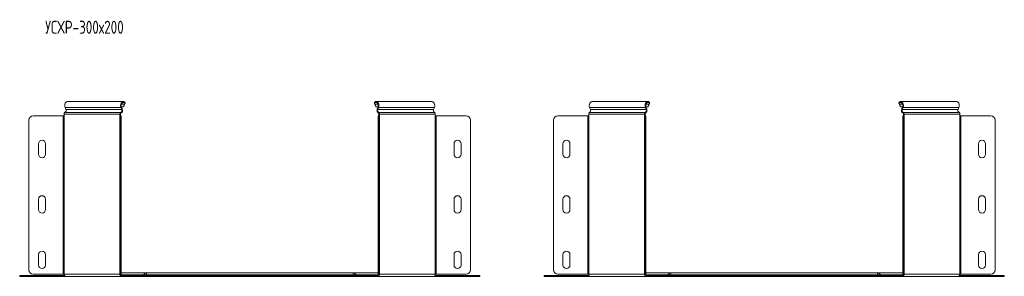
# Model space of a CAD drawing. Header units: millimetres. Extents: x -256 to 1513, y -7074 to 292.
# Tile 4 of 8: x -220 to 909, y -1474 to -1178. Entities that reach past the tile are written whole.
import ezdxf

# ---------------------------------------------------------------- set-up
doc = ezdxf.new("R2010")
doc.units = ezdxf.units.MM
doc.styles.add('SLDTEXTSTYLE3', font='TXT', dxfattribs={"width": 0.7, "bigfont": 'bigfont'})

msp = doc.modelspace()

# ---------------------------------------------------------------- linework, layer by layer
at = {"color": 7, "linetype": 'Continuous', "lineweight": 15}
for p, q in [((-101.5, -1272.7), (-165.5, -1272.7)), ((-100.2, -1275.5), (-101.6, -1278.8)), ((-99.6, -1275), (-101, -1278.3)), ((-100.2, -1275.5), (-99.6, -1275)), ((-99.3, -1273.9), (-99.8, -1274.6)), ((186.4, -1273.9), (186.9, -1274.6)), ((187.4, -1275.5), (186.7, -1275)), ((188.1, -1278.3), (186.7, -1275)), ((188.7, -1278.8), (187.4, -1275.5)), ((252.7, -1272.7), (188.6, -1272.7)), ((500.4, -1272.7), (436.3, -1272.7)), ((500.3, -1278.8), (501.6, -1275.5)), ((500.9, -1278.3), (502.3, -1275)), ((501.6, -1275.5), (502.3, -1275)), ((502.6, -1273.9), (502.1, -1274.6)), ((788.3, -1273.9), (788.8, -1274.6)), ((789.2, -1275.5), (788.6, -1275)), ((790, -1278.3), (788.6, -1275)), ((790.6, -1278.8), (789.2, -1275.5)), ((854.5, -1272.7), (790.5, -1272.7)), ((-169.4, -1287), (-169.4, -1289)), ((-168.3, -1279.3), (-167.4, -1281.7)), ((-105.4, -1289), (-105.4, -1287)), ((-104.7, -1289), (-104.7, -1287)), ((-103.4, -1281.7), (-104.3, -1279.3)), ((-102.8, -1281.2), (-103.7, -1278.8)), ((-101.6, -1278.8), (-103.7, -1278.8)), ((-101, -1278.3), (-101.6, -1278.8)), ((188.7, -1278.8), (188.1, -1278.3)), ((190.8, -1278.8), (188.7, -1278.8)), ((190.8, -1278.8), (189.9, -1281.2)), ((191.4, -1279.3), (190.5, -1281.7)), ((191.8, -1287), (191.8, -1289)), ((192.5, -1287), (192.5, -1289)), ((254.6, -1281.7), (255.5, -1279.3)), ((256.5, -1289), (256.5, -1287)), ((432.5, -1289), (432.5, -1287)), ((434.4, -1281.7), (433.5, -1279.3)), ((496.5, -1287), (496.5, -1289)), ((497.2, -1287), (497.2, -1289)), ((497.6, -1279.3), (498.5, -1281.7)), ((498.2, -1278.8), (499.1, -1281.2)), ((498.2, -1278.8), (500.3, -1278.8)), ((500.3, -1278.8), (500.9, -1278.3)), ((790.6, -1278.8), (790, -1278.3)), ((792.7, -1278.8), (790.6, -1278.8)), ((792.7, -1278.8), (791.8, -1281.2)), ((793.3, -1279.3), (792.4, -1281.7)), ((793.7, -1287), (793.7, -1289)), ((794.4, -1287), (794.4, -1289)), ((856.4, -1281.7), (857.3, -1279.3)), ((858.4, -1289), (858.4, -1287)), ((-209.8, -1466.2), (-209.8, -1294)), ((-204.8, -1289), (-170.5, -1289)), ((-170.5, -1289), (-169.4, -1289)), ((-105.4, -1289), (-104.9, -1289)), ((-104.9, -1289), (-103.9, -1289)), ((-104.9, -1294), (-104.9, -1289)), ((-104.9, -1294), (-104.9, -1466.2)), ((-103.9, -1289), (-103.9, -1294)), ((-103.9, -1294), (-103.9, -1466.2)), ((191.1, -1289), (192.1, -1289)), ((191.1, -1294), (191.1, -1289)), ((191.1, -1466.2), (191.1, -1294)), ((192.1, -1289), (192.1, -1294)), ((192.1, -1289), (192.5, -1289)), ((192.1, -1466.2), (192.1, -1294)), ((256.5, -1289), (257.6, -1289)), ((257.6, -1289), (292, -1289)), ((297, -1294), (297, -1466.2)), ((392, -1294), (392, -1466.2)), ((431.4, -1289), (397, -1289)), ((432.5, -1289), (431.4, -1289)), ((496.9, -1289), (496.5, -1289)), ((497.9, -1289), (496.9, -1289)), ((496.9, -1289), (496.9, -1294)), ((496.9, -1466.2), (496.9, -1294)), ((497.9, -1294), (497.9, -1289)), ((497.9, -1466.2), (497.9, -1294)), ((792.9, -1289), (793.9, -1289)), ((792.9, -1294), (792.9, -1289)), ((792.9, -1466.2), (792.9, -1294)), ((793.9, -1289), (793.9, -1294)), ((793.9, -1289), (794.4, -1289)), ((793.9, -1466.2), (793.9, -1294)), ((858.4, -1289), (859.5, -1289)), ((859.5, -1289), (893.8, -1289)), ((898.8, -1294), (898.8, -1466.2)), ((-198.8, -1321.2), (-198.8, -1333.2)), ((-190.8, -1333.2), (-190.8, -1321.2)), ((278, -1321.2), (278, -1333.2)), ((286, -1333.2), (286, -1321.2)), ((403, -1333.2), (403, -1321.2)), ((411, -1321.2), (411, -1333.2)), ((879.8, -1321.2), (879.8, -1333.2)), ((887.8, -1333.2), (887.8, -1321.2)), ((-198.8, -1384.9), (-198.8, -1396.9)), ((-190.8, -1396.9), (-190.8, -1384.9)), ((278, -1384.9), (278, -1396.9)), ((286, -1396.9), (286, -1384.9)), ((403, -1396.9), (403, -1384.9)), ((411, -1384.9), (411, -1396.9)), ((879.8, -1384.9), (879.8, -1396.9)), ((887.8, -1396.9), (887.8, -1384.9)), ((-198.8, -1448.7), (-198.8, -1460.7)), ((-190.8, -1460.7), (-190.8, -1448.7)), ((278, -1448.7), (278, -1460.7)), ((286, -1460.7), (286, -1448.7)), ((403, -1460.7), (403, -1448.7)), ((411, -1448.7), (411, -1460.7)), ((879.8, -1448.7), (879.8, -1460.7)), ((887.8, -1460.7), (887.8, -1448.7)), ((-104.9, -1471.2), (-104.9, -1466.2)), ((-103.9, -1466.2), (-103.9, -1471.2)), ((191.1, -1471.2), (191.1, -1466.2)), ((192.1, -1466.2), (192.1, -1471.2)), ((496.9, -1466.2), (496.9, -1471.2)), ((497.9, -1471.2), (497.9, -1466.2)), ((792.9, -1471.2), (792.9, -1466.2)), ((793.9, -1466.2), (793.9, -1471.2)), ((-220.4, -1473.7), (-220.4, -1472.7)), ((-220.4, -1472.7), (-219, -1472.7)), ((-219, -1473.7), (-220.4, -1473.7)), ((-219, -1472.7), (-169, -1472.7)), ((-219, -1473.7), (-167.6, -1473.7)), ((-170.5, -1471.2), (-204.8, -1471.2)), ((-169.4, -1471.2), (-170.5, -1471.2)), ((-167.6, -1473.7), (-103.6, -1473.7)), ((-104.9, -1471.2), (-105.4, -1471.2)), ((-103.9, -1471.2), (-104.9, -1471.2)), ((-74.9, -1469.7), (-103.9, -1469.7)), ((-103.6, -1472.7), (-102.2, -1472.7)), ((-103.6, -1473.7), (-102.2, -1473.7)), ((-102.2, -1472.7), (-102.2, -1473.7)), ((-102.2, -1472.7), (-49.4, -1472.7)), ((-102.2, -1473.7), (-49.4, -1473.7)), ((162.1, -1469.7), (-74.9, -1469.7)), ((-49.4, -1472.7), (-45.9, -1472.7)), ((-45.9, -1473.7), (-49.4, -1473.7)), ((-45.9, -1472.7), (133.1, -1472.7)), ((-45.9, -1473.7), (133.1, -1473.7)), ((133.1, -1472.7), (136.6, -1472.7)), ((136.6, -1473.7), (133.1, -1473.7)), ((136.6, -1472.7), (189.3, -1472.7)), ((136.6, -1473.7), (189.3, -1473.7)), ((191.1, -1469.7), (162.1, -1469.7)), ((189.3, -1472.7), (189.3, -1473.7)), ((189.3, -1472.7), (190.7, -1472.7)), ((189.3, -1473.7), (190.7, -1473.7)), ((190.7, -1473.7), (254.8, -1473.7)), ((192.1, -1471.2), (191.1, -1471.2)), ((192.5, -1471.2), (192.1, -1471.2)), ((254.8, -1473.7), (306.1, -1473.7)), ((256.2, -1472.7), (306.1, -1472.7)), ((257.6, -1471.2), (256.5, -1471.2)), ((292, -1471.2), (257.6, -1471.2)), ((306.1, -1472.7), (307.6, -1472.7)), ((307.6, -1473.7), (306.1, -1473.7)), ((307.6, -1472.7), (307.6, -1473.7)), ((381.4, -1472.7), (381.4, -1473.7)), ((382.9, -1472.7), (381.4, -1472.7)), ((381.4, -1473.7), (382.9, -1473.7)), ((432.8, -1472.7), (382.9, -1472.7)), ((434.2, -1473.7), (382.9, -1473.7)), ((397, -1471.2), (431.4, -1471.2)), ((431.4, -1471.2), (432.5, -1471.2)), ((498.3, -1473.7), (434.2, -1473.7)), ((496.5, -1471.2), (496.9, -1471.2)), ((496.9, -1471.2), (497.9, -1471.2)), ((526.9, -1469.7), (497.9, -1469.7)), ((499.7, -1472.7), (498.3, -1472.7)), ((499.7, -1473.7), (498.3, -1473.7)), ((499.7, -1472.7), (499.7, -1473.7)), ((552.4, -1472.7), (499.7, -1472.7)), ((552.4, -1473.7), (499.7, -1473.7)), ((763.9, -1469.7), (526.9, -1469.7)), ((555.9, -1472.7), (552.4, -1472.7)), ((552.4, -1473.7), (555.9, -1473.7)), ((555.9, -1472.7), (734.9, -1472.7)), ((555.9, -1473.7), (734.9, -1473.7)), ((734.9, -1472.7), (738.4, -1472.7)), ((738.4, -1473.7), (734.9, -1473.7)), ((738.4, -1472.7), (791.2, -1472.7)), ((738.4, -1473.7), (791.2, -1473.7)), ((792.9, -1469.7), (763.9, -1469.7)), ((791.2, -1472.7), (791.2, -1473.7)), ((791.2, -1472.7), (792.6, -1472.7)), ((791.2, -1473.7), (792.6, -1473.7)), ((792.6, -1473.7), (856.6, -1473.7)), ((793.9, -1471.2), (792.9, -1471.2)), ((794.4, -1471.2), (793.9, -1471.2)), ((856.6, -1473.7), (908, -1473.7)), ((858, -1472.7), (908, -1472.7)), ((859.5, -1471.2), (858.4, -1471.2)), ((893.8, -1471.2), (859.5, -1471.2)), ((908, -1472.7), (909.4, -1472.7)), ((909.4, -1473.7), (908, -1473.7)), ((909.4, -1472.7), (909.4, -1473.7))]:
    msp.add_line(p, q, dxfattribs=at)
at = {"color": 7, "linetype": 'Continuous', "lineweight": 0}
for p, q in [((-100.2, -1275.5), (-103.7, -1275.5)), ((190.8, -1275.5), (187.4, -1275.5)), ((498.2, -1275.5), (501.6, -1275.5)), ((792.7, -1275.5), (789.2, -1275.5)), ((-105.4, -1287), (-169.4, -1287)), ((-104.4, -1285.2), (-168.5, -1285.2)), ((-104.3, -1279.3), (-168.3, -1279.3)), ((-103.4, -1281.7), (-167.4, -1281.7)), ((-105.4, -1287), (-104.7, -1287)), ((-104.4, -1285.2), (-104.3, -1286.2)), ((-104.3, -1279.3), (-103.7, -1278.8)), ((-103.4, -1281.7), (-102.8, -1281.2)), ((190.5, -1281.7), (189.9, -1281.2)), ((254.6, -1281.7), (190.5, -1281.7)), ((191.4, -1279.3), (190.8, -1278.8)), ((255.5, -1279.3), (191.4, -1279.3)), ((191.6, -1285.2), (191.4, -1286.2)), ((255.6, -1285.2), (191.6, -1285.2)), ((192.5, -1287), (191.8, -1287)), ((256.5, -1287), (192.5, -1287)), ((432.5, -1287), (496.5, -1287)), ((433.4, -1285.2), (497.4, -1285.2)), ((433.5, -1279.3), (497.6, -1279.3)), ((434.4, -1281.7), (498.5, -1281.7)), ((496.5, -1287), (497.2, -1287)), ((497.4, -1285.2), (497.6, -1286.2)), ((497.6, -1279.3), (498.2, -1278.8)), ((498.5, -1281.7), (499.1, -1281.2)), ((792.4, -1281.7), (791.8, -1281.2)), ((856.4, -1281.7), (792.4, -1281.7)), ((793.3, -1279.3), (792.7, -1278.8)), ((793.4, -1285.2), (793.2, -1286.2)), ((857.3, -1279.3), (793.3, -1279.3)), ((857.5, -1285.2), (793.4, -1285.2)), ((794.4, -1287), (793.7, -1287)), ((858.4, -1287), (794.4, -1287)), ((-170.5, -1289), (-170.5, -1471.2)), ((-169.4, -1471.2), (-169.4, -1289)), ((-105.4, -1471.2), (-105.4, -1289)), ((-103.9, -1294), (-104.9, -1294)), ((192.1, -1294), (191.1, -1294)), ((192.5, -1471.2), (192.5, -1289)), ((256.5, -1471.2), (256.5, -1289)), ((257.6, -1471.2), (257.6, -1289)), ((431.4, -1471.2), (431.4, -1289)), ((432.5, -1471.2), (432.5, -1289)), ((496.5, -1471.2), (496.5, -1289)), ((496.9, -1294), (497.9, -1294)), ((793.9, -1294), (792.9, -1294)), ((794.4, -1471.2), (794.4, -1289)), ((858.4, -1471.2), (858.4, -1289)), ((859.5, -1471.2), (859.5, -1289)), ((-104.9, -1466.2), (-103.9, -1466.2)), ((191.1, -1466.2), (192.1, -1466.2)), ((497.9, -1466.2), (496.9, -1466.2)), ((792.9, -1466.2), (793.9, -1466.2)), ((-219, -1472.7), (-219, -1473.7)), ((-105.4, -1471.2), (-169.4, -1471.2)), ((-104.5, -1472), (-78.4, -1472)), ((-103.6, -1472.7), (-103.6, -1473.7)), ((-78.4, -1472), (-74.9, -1472)), ((-74.9, -1469.7), (-74.9, -1472)), ((162.1, -1472), (-74.9, -1472)), ((-74.9, -1472), (-74.9, -1472.7)), ((-49.4, -1473.7), (-49.4, -1472.7)), ((-45.9, -1472.7), (-45.9, -1473.7)), ((133.1, -1473.7), (133.1, -1472.7)), ((136.6, -1472.7), (136.6, -1473.7)), ((162.1, -1469.7), (162.1, -1472)), ((165.5, -1472), (162.1, -1472)), ((162.1, -1472), (162.1, -1472.7)), ((165.5, -1472), (191.6, -1472)), ((190.7, -1472.7), (190.7, -1473.7)), ((256.5, -1471.2), (192.5, -1471.2)), ((306.1, -1473.7), (306.1, -1472.7)), ((382.9, -1473.7), (382.9, -1472.7)), ((432.5, -1471.2), (496.5, -1471.2)), ((523.5, -1472), (497.4, -1472)), ((498.3, -1472.7), (498.3, -1473.7)), ((523.5, -1472), (526.9, -1472)), ((526.9, -1469.7), (526.9, -1472)), ((526.9, -1472), (526.9, -1472.7)), ((763.9, -1472), (526.9, -1472)), ((552.4, -1472.7), (552.4, -1473.7)), ((555.9, -1473.7), (555.9, -1472.7)), ((734.9, -1473.7), (734.9, -1472.7)), ((738.4, -1472.7), (738.4, -1473.7)), ((763.9, -1469.7), (763.9, -1472)), ((763.9, -1472), (763.9, -1472.7)), ((767.4, -1472), (763.9, -1472)), ((793.5, -1472), (767.4, -1472)), ((792.6, -1472.7), (792.6, -1473.7)), ((858.4, -1471.2), (794.4, -1471.2)), ((908, -1473.7), (908, -1472.7))]:
    msp.add_line(p, q, dxfattribs=at)
at = {"color": 7, "linetype": 'Continuous', "lineweight": 15, "flags": 128}
for points in [[(-168.3, -1279.3), (-168.6, -1278.1), (-168.7, -1276.8), (-168.5, -1275.6), (-168.1, -1274.5), (-167.4, -1273.6), (-166.7, -1273), (-165.8, -1272.7), (-165.5, -1272.7)], [(-99.3, -1273.9), (-100, -1273.2), (-100.9, -1272.7), (-101.8, -1272.7), (-102.6, -1273), (-103.4, -1273.6), (-104, -1274.5), (-104.5, -1275.6), (-104.6, -1276.8), (-104.6, -1278.1), (-104.3, -1279.3)], [(-99.8, -1274.6), (-100.5, -1273.9), (-101.3, -1273.7), (-102.2, -1273.8), (-103, -1274.4), (-103.6, -1275.3), (-103.9, -1276.4), (-103.9, -1277.6), (-103.7, -1278.8)], [(191.4, -1279.3), (191.7, -1278.1), (191.8, -1276.8), (191.6, -1275.6), (191.2, -1274.5), (190.6, -1273.6), (189.8, -1273), (188.9, -1272.7), (188, -1272.7), (187.2, -1273.2), (186.4, -1273.9)], [(190.8, -1278.8), (191.1, -1277.6), (191, -1276.4), (190.7, -1275.3), (190.1, -1274.4), (189.4, -1273.8), (188.5, -1273.7), (187.7, -1273.9), (186.9, -1274.6)], [(252.7, -1272.7), (252.9, -1272.7), (253.8, -1273), (254.6, -1273.6), (255.2, -1274.5), (255.6, -1275.6), (255.8, -1276.8), (255.8, -1278.1), (255.5, -1279.3)], [(436.3, -1272.7), (436.1, -1272.7), (435.2, -1273), (434.4, -1273.6), (433.8, -1274.5), (433.4, -1275.6), (433.2, -1276.8), (433.2, -1278.1), (433.5, -1279.3)], [(497.6, -1279.3), (497.3, -1278.1), (497.2, -1276.8), (497.4, -1275.6), (497.8, -1274.5), (498.4, -1273.6), (499.2, -1273), (500.1, -1272.7), (501, -1272.7), (501.8, -1273.2), (502.6, -1273.9)], [(498.2, -1278.8), (497.9, -1277.6), (498, -1276.4), (498.3, -1275.3), (498.9, -1274.4), (499.6, -1273.8), (500.5, -1273.7), (501.3, -1273.9), (502.1, -1274.6)], [(793.3, -1279.3), (793.6, -1278.1), (793.6, -1276.8), (793.5, -1275.6), (793, -1274.5), (792.4, -1273.6), (791.6, -1273), (790.8, -1272.7), (789.9, -1272.7), (789, -1273.2), (788.3, -1273.9)], [(792.7, -1278.8), (792.9, -1277.6), (792.9, -1276.4), (792.6, -1275.3), (792, -1274.4), (791.2, -1273.8), (790.3, -1273.7), (789.5, -1273.9), (788.8, -1274.6)], [(854.5, -1272.7), (854.8, -1272.7), (855.7, -1273), (856.4, -1273.6), (857.1, -1274.5), (857.5, -1275.6), (857.7, -1276.8), (857.6, -1278.1), (857.3, -1279.3)]]:
    msp.add_lwpolyline(points, dxfattribs=at)
at = {"color": 7, "linetype": 'Continuous', "lineweight": 15}
for centre, radius, start, end in [((-167.6, -1286.8), 1.82, 119.6529, 184.4929), ((-170, -1282.8), 2.86, 302.6699, 24.1904), ((-103.5, -1286.8), 1.82, 119.6529, 184.4929), ((-103.9, -1286.9), 0.811, 119.6529, 184.4929), ((-106, -1282.8), 2.86, 302.6699, 24.1904), ((-106.4, -1282.8), 4, 302.6699, 24.1904), ((193.6, -1282.8), 4, 155.8096, 237.3301), ((193.1, -1282.8), 2.86, 155.8096, 237.3301), ((191, -1286.9), 0.811, 355.5071, 60.3471), ((190.7, -1286.8), 1.82, 355.5071, 60.3471), ((257.2, -1282.8), 2.86, 155.8096, 237.3301), ((254.7, -1286.8), 1.82, 355.5071, 60.3471), ((434.3, -1286.8), 1.82, 119.6529, 184.4929), ((431.8, -1282.8), 2.86, 302.6699, 24.1904), ((498.3, -1286.8), 1.82, 119.6529, 184.4929), ((498, -1286.9), 0.811, 119.6529, 184.4929), ((495.9, -1282.8), 2.86, 302.6699, 24.1904), ((495.4, -1282.8), 4, 302.6699, 24.1904), ((795.4, -1282.8), 4, 155.8096, 237.3301), ((795, -1282.8), 2.86, 155.8096, 237.3301), ((792.8, -1286.9), 0.811, 355.5071, 60.3471), ((792.5, -1286.8), 1.82, 355.5071, 60.3471), ((859, -1282.8), 2.86, 155.8096, 237.3301), ((856.6, -1286.8), 1.82, 355.5071, 60.3471), ((-204.8, -1294), 5, 90, 180), ((292, -1294), 5, 0, 90), ((397, -1294), 5, 90, 180), ((893.8, -1294), 5, 0, 90), ((-194.8, -1321.2), 4, 360, 180), ((282, -1321.2), 4, 0, 180), ((407, -1321.2), 4, 0, 180), ((883.8, -1321.2), 4, 0, 180), ((-194.8, -1333.2), 4, 180, 360), ((282, -1333.2), 4, 180, 0), ((407, -1333.2), 4, 180, 0), ((883.8, -1333.2), 4, 180, 0), ((-194.8, -1384.9), 4, 360, 180), ((282, -1384.9), 4, 0, 180), ((407, -1384.9), 4, 0, 180), ((883.8, -1384.9), 4, 0, 180), ((-194.8, -1396.9), 4, 180, 360), ((282, -1396.9), 4, 180, 0), ((407, -1396.9), 4, 180, 0), ((883.8, -1396.9), 4, 180, 0), ((-194.8, -1448.7), 4, 360, 180), ((282, -1448.7), 4, 0, 180), ((407, -1448.7), 4, 0, 180), ((883.8, -1448.7), 4, 0, 180), ((-204.8, -1466.2), 5, 180, 270), ((-194.8, -1460.7), 4, 180, 360), ((282, -1460.7), 4, 180, 360), ((292, -1466.2), 5, 270, 0), ((397, -1466.2), 5, 180, 270), ((407, -1460.7), 4, 180, 0), ((883.8, -1460.7), 4, 180, 0), ((893.8, -1466.2), 5, 270, 0), ((-169.8, -1471.7), 1, 270, 309.7535), ((-167.2, -1471.5), 2.23, 171.9505, 258.5782), ((-103.2, -1471.5), 2.23, 171.9505, 258.5782), ((-103.3, -1471.4), 1.34, 171.9505, 258.5782), ((-79.3, -1471.7), 1, 270, 338.9773), ((-74.9, -1473.3), 3.68, 90, 158.9773), ((162.1, -1473.3), 3.68, 21.0227, 90), ((166.4, -1471.7), 1, 201.0227, 270), ((190.3, -1471.5), 2.23, 281.4218, 8.0495), ((190.5, -1471.4), 1.34, 281.4218, 8.0495), ((254.3, -1471.5), 2.23, 281.4218, 8.0495), ((256.9, -1471.7), 1, 230.2465, 270), ((432.1, -1471.7), 1, 270, 309.7535), ((434.7, -1471.5), 2.23, 171.9505, 258.5782), ((498.7, -1471.5), 2.23, 171.9505, 258.5782), ((498.5, -1471.4), 1.34, 171.9505, 258.5782), ((522.6, -1471.7), 1, 270, 338.9773), ((526.9, -1473.3), 3.68, 90, 158.9773), ((763.9, -1473.3), 3.68, 21.0227, 90), ((768.3, -1471.7), 1, 201.0227, 270), ((792.3, -1471.4), 1.34, 281.4218, 8.0495), ((792.2, -1471.5), 2.23, 281.4218, 8.0495), ((856.2, -1471.5), 2.23, 281.4218, 8.0495), ((858.8, -1471.7), 1, 230.2465, 270)]:
    msp.add_arc(centre, radius, start, end, dxfattribs=at)
for points in [[(-100.2, -1275.5), (-100, -1275.2), (-99.9, -1274.9), (-99.8, -1274.6)], [(-99.6, -1275), (-99.4, -1274.6), (-99.3, -1274.2), (-99.3, -1273.9)], [(186.4, -1273.9), (186.5, -1274.2), (186.6, -1274.6), (186.7, -1275)], [(186.9, -1274.6), (187, -1274.9), (187.2, -1275.2), (187.4, -1275.5)], [(501.6, -1275.5), (501.8, -1275.2), (502, -1274.9), (502.1, -1274.6)], [(502.6, -1273.9), (502.5, -1274.2), (502.4, -1274.6), (502.3, -1275)], [(788.3, -1273.9), (788.3, -1274.2), (788.4, -1274.6), (788.6, -1275)], [(788.8, -1274.6), (788.9, -1274.9), (789, -1275.2), (789.2, -1275.5)]]:
    msp.add_open_spline(points, degree=3, dxfattribs=at)

# ---------------------------------------------------------------- texts
at = {"color": 7, "linetype": 'Continuous', "lineweight": 0, "insert": (-191.2, -1179.7), "char_height": 15, "attachment_point": 1, "style": 'SLDTEXTSTYLE3'}
msp.add_mtext('\\M+18454\\M+18452\\M+18456\\M+18451-300\\M+18487200', dxfattribs=at)

doc.saveas('drawing.dxf')
